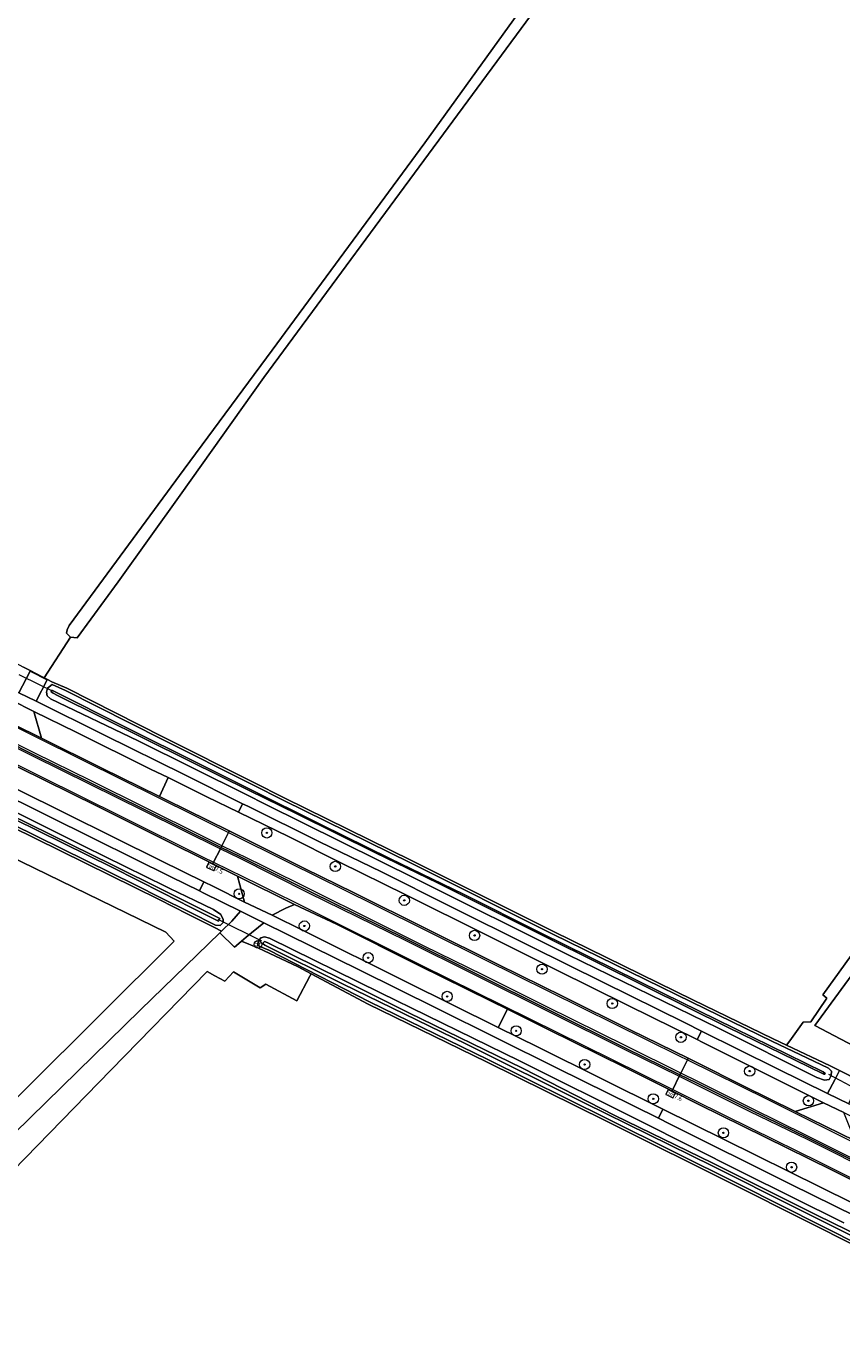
# Model space of a CAD drawing. Header units: metres. Extents: x 178952 to 185583, y 415201 to 419317.
# Tile 115 of 165: x 183710 to 183869, y 416059 to 416316. Entities that reach past the tile are written whole.
import ezdxf
from ezdxf.enums import TextEntityAlignment as Align

# ---------------------------------------------------------------- set-up
doc = ezdxf.new("R2010")
doc.units = ezdxf.units.M
for name, color, linetype, lineweight in [('B-WE-AM-AS_WEG-T18', 1, 'Continuous', 18), ('B-WE-VW-HECTOMETRERING-S', 7, 'Continuous', 25), ('B-XX-GR-BEPLANTING_CULTUUR_BOSPLANTSOEN-GV', 253, 'Continuous', 18), ('B-XX-GR-BOOM-S', 90, 'Continuous', 25), ('B-XX-GR-GRAS-GV', 253, 'Continuous', 13), ('B-XX-KW-KUNSTWERK_DUIKER-G', 252, 'Continuous', 18), ('B-XX-OG-TERREIN_CULTUURSCHEIDING-GV', 253, 'Continuous', 18), ('B-XX-OG-TERREIN_ERF-GV', 253, 'Continuous', 18), ('B-XX-OG-TERREIN_ONBEGROEID-GV', 253, 'Continuous', 18), ('B-XX-OG-WATER_SLOOT-GV', 253, 'Continuous', 18), ('B-XX-OG-WEG-GV', 253, 'Continuous', 18), ('B-XX-VH-VERHARDING_ASFALT-GV', 251, 'Continuous', 18), ('B-XX-VH-VERHARDING_BETONSTRAATSTEEN-GV', 251, 'Continuous', 18), ('B-XX-VW-AFSLUITPAAL-S', 7, 'Continuous', 25), ('B-XX-VW-MARKERING-G', 253, 'Continuous', 18)]:
    doc.layers.add(name, color=color, linetype=linetype, lineweight=lineweight)
doc.styles.add('NLCS-ISO', font='NLCS-ISO.ttf')
doc.styles.add('NLCS-ISO-M500-T18', font='NLCS-ISO.ttf', dxfattribs={"height": 0.9})

# ---------------------------------------------------------------- blocks, each defined once
blk = doc.blocks.new('SVW-AFSLUITPAAL-SO')
at = {"lineweight": 18}
blk.add_circle((0, 0), 1.5, dxfattribs=at)
at = {"lineweight": 18, "style": 'NLCS-ISO'}
blk.add_text('af', height=1.8, dxfattribs=at).set_placement((0, 0), align=Align.MIDDLE_CENTER)
blk = doc.blocks.new('SGR-BOOM_01-SO')
at = {"linetype": 'ByBlock', "lineweight": 18}
h = blk.add_hatch(color=0, dxfattribs=at)
h.dxf.hatch_style = 1
edge = h.paths.add_edge_path()
edge.add_arc((0, 0), 0.25, 0, 360)
at = {"color": 0, "linetype": 'ByBlock', "lineweight": 18}
for radius in [2, 0.25]:
    blk.add_circle((0, 0), radius, dxfattribs=at)
blk = doc.blocks.new('SVW-HECTOMETERPAAL-SO')
at = {"lineweight": 18}
blk.add_lwpolyline([(-0.71, -0.52), (0.71, -0.52, 0.414214), (0.8, -0.44), (0.8, 0.44, 0.414214), (0.71, 0.52), (-0.71, 0.52, 0.414214), (-0.8, 0.44), (-0.8, -0.44, 0.414214)], format="xyb", close=True, dxfattribs=at)
at = {"lineweight": 18, "style": 'NLCS-ISO'}
blk.add_text('hm', height=0.9, dxfattribs=at).set_placement((0, 0), align=Align.MIDDLE_CENTER)

msp = doc.modelspace()

# ---------------------------------------------------------------- linework, layer by layer
at = {"layer": 'B-XX-GR-BEPLANTING_CULTUUR_BOSPLANTSOEN-GV'}
for points in [[(183741.657, 416142.952), (183736.024, 416145.797), (183731.285, 416148.191), (183707.135, 416160.097), (183681.07, 416172.354), (183676.865, 416169.959), (183671.727, 416171.392), (183691.045, 416162), (183737.333, 416139.416), (183738.931, 416137.663), (183695.337, 416094.315), (183698.487, 416091.149), (183732.413, 416124.257)], [(183732.413, 416124.257), (183747.847, 416139.319), (183748.212, 416139.668), (183746.863, 416140.322), (183741.657, 416142.952)]]:
    msp.add_lwpolyline(points, dxfattribs=at)
at = {"layer": 'B-XX-GR-GRAS-GV'}
msp.add_lwpolyline([(183858.187, 416378.628), (183854.945, 416380.011), (183852.3, 416380.892), (183851.909, 416380.993), (183848.776, 416376.294), (183849.913, 416375.86), (183828.465, 416345.504), (183756.465, 416247.781), (183740.154, 416224.815), (183728.042, 416207.844), (183720.009, 416196.932), (183718.751, 416197.095), (183713.552, 416189.152), (183714.217, 416188.812), (183715.076, 416188.372), (183717.988, 416187.12), (183736.887, 416177.511), (183754.4, 416168.724)], dxfattribs=at)
at = {"layer": 'B-XX-KW-KUNSTWERK_DUIKER-G'}
for points in [[(183708.651, 416189.804), (183712.735, 416187.756), (183715.114, 416186.563)], [(183756.068, 416137.685), (183747.548, 416141.947)], [(183873.133, 416108.242), (183871.909, 416108.901), (183868.955, 416110.493), (183866.78, 416111.665)]]:
    msp.add_lwpolyline(points, dxfattribs=at)
at = {"layer": 'B-XX-OG-TERREIN_CULTUURSCHEIDING-GV'}
for points in [[(183531.297, 416279.582), (183556.518, 416267.115), (183581.63, 416254.595), (183590.068, 416250.429), (183595.756, 416247.377), (183596.957, 416246.972), (183623.615, 416233.805), (183660.422, 416215.814), (183677.99, 416207.113), (183703.576, 416194.37), (183709.538, 416191.205), (183710.872, 416190.523), (183713.346, 416189.257), (183713.552, 416189.152), (183718.751, 416197.095), (183717.926, 416197.855), (183718.039, 416198.505), (183718.441, 416199.375), (183740.897, 416229.858), (183758.076, 416253.11), (183787.891, 416293.601), (183836.657, 416361.325)], [(183754.4, 416168.724), (183760.584, 416165.621), (183785.293, 416153.408), (183813.134, 416139.507), (183840.227, 416126.209), (183855.877, 416118.624), (183858.51, 416117.368), (183859.156, 416118.227), (183861.762, 416121.846), (183863.268, 416121.922), (183866.402, 416126.54), (183865.603, 416127.182), (183995.351, 416307.408), (183996.71, 416306.333), (184000.134, 416311.206), (183997.665, 416319.871)], [(183907.707, 416180.933), (183864.044, 416121.19), (183880.472, 416112.532)], [(183726.582, 416112.464), (183745.413, 416131.758), (183746.917, 416130.927), (183748.823, 416129.873), (183750.548, 416131.68), (183755.754, 416128.55), (183756.886, 416129.279), (183762.927, 416125.999), (183765.456, 416130.834), (183765.723, 416131.297), (183763.162, 416132.663), (183755.293, 416136.373), (183752.092, 416137.673), (183751.126, 416136.861), (183750.725, 416136.524), (183747.847, 416139.319), (183732.413, 416124.257)], [(183873.265, 416077.544), (183849.079, 416089.704), (183823.369, 416102.536), (183799.962, 416114.143), (183776.842, 416125.364), (183765.723, 416131.297), (183765.456, 416130.834), (183762.927, 416125.999), (183756.886, 416129.279), (183755.754, 416128.55), (183750.548, 416131.68), (183748.823, 416129.873), (183746.917, 416130.927), (183745.413, 416131.758), (183726.582, 416112.464)], [(183873.265, 416077.544), (183849.079, 416089.704), (183823.369, 416102.536), (183799.962, 416114.143), (183776.842, 416125.364), (183765.723, 416131.297), (183765.456, 416130.834), (183762.927, 416125.999), (183756.886, 416129.279), (183755.754, 416128.55), (183750.548, 416131.68), (183748.823, 416129.873), (183746.917, 416130.927), (183745.413, 416131.758), (183726.582, 416112.464)], [(183873.265, 416077.544), (183849.079, 416089.704), (183823.369, 416102.536), (183799.962, 416114.143), (183776.842, 416125.364), (183765.723, 416131.297), (183765.456, 416130.834), (183762.927, 416125.999), (183756.886, 416129.279), (183755.754, 416128.55), (183750.548, 416131.68), (183748.823, 416129.873), (183746.917, 416130.927), (183745.413, 416131.758), (183726.582, 416112.464)], [(183726.582, 416112.464), (183693.128, 416078.188)]]:
    msp.add_lwpolyline(points, dxfattribs=at)
at = {"layer": 'B-XX-OG-TERREIN_ERF-GV'}
msp.add_lwpolyline([(183737.333, 416139.416), (183691.045, 416162), (183671.727, 416171.392), (183670.028, 416172.162), (183668.809, 416131.692), (183669.445, 416127.682), (183669.713, 416125.993), (183670.342, 416125.993), (183671.315, 416123.437), (183671.69, 416123.132), (183687.577, 416107.423), (183686.588, 416106.375), (183692.987, 416100.044), (183694.948, 416095.34), (183695.337, 416094.315), (183738.931, 416137.663)], close=True, dxfattribs=at)
for points in [[(183732.413, 416124.257), (183698.487, 416091.149)], [(183693.128, 416078.188), (183726.582, 416112.464)]]:
    msp.add_lwpolyline(points, dxfattribs=at)
at = {"layer": 'B-XX-OG-TERREIN_ONBEGROEID-GV'}
for points in [[(183828.465, 416345.504), (183849.913, 416375.86), (183848.776, 416376.294), (183847.546, 416376.804), (183836.657, 416361.325), (183787.891, 416293.601), (183758.076, 416253.11), (183740.897, 416229.858), (183718.441, 416199.375), (183718.039, 416198.505), (183717.926, 416197.855), (183718.751, 416197.095), (183720.009, 416196.932), (183728.042, 416207.844), (183740.154, 416224.815), (183756.465, 416247.781)], [(183864.044, 416121.19), (183907.707, 416180.933), (183997.466, 416305.442), (183996.71, 416306.333), (183995.351, 416307.408), (183865.603, 416127.182), (183866.402, 416126.54), (183863.268, 416121.922), (183861.762, 416121.846), (183859.156, 416118.227), (183858.51, 416117.368), (183867.027, 416113.304), (183868.836, 416112.395), (183872.841, 416110.381), (183874.835, 416109.379), (183878.177, 416107.726), (183880.472, 416112.532)]]:
    msp.add_lwpolyline(points, close=True, dxfattribs=at)
at = {"layer": 'B-XX-OG-WATER_SLOOT-GV'}
for points in [[(183754.178, 416168.275), (183736.661, 416177.065), (183717.776, 416186.667), (183715.152, 416187.795), (183714.259, 416187.087), (183714.03, 416186.339), (183714.172, 416185.626), (183714.789, 416185.046), (183731.926, 416176.829), (183753.17, 416166.236)], [(183753.617, 416167.14), (183741.893, 416172.938), (183716.163, 416185.68), (183715.362, 416186.122), (183714.917, 416186.383), (183715.044, 416186.633), (183715.19, 416186.644), (183716.247, 416186.139), (183728.569, 416179.943), (183744.903, 416171.819), (183753.748, 416167.407)], [(183753.748, 416167.407), (183744.903, 416171.819), (183728.569, 416179.943), (183716.247, 416186.139), (183715.19, 416186.644), (183715.044, 416186.633), (183714.917, 416186.383), (183715.362, 416186.122), (183716.163, 416185.68), (183741.893, 416172.938), (183753.617, 416167.14)], [(183742.976, 416145.62), (183738.115, 416147.986), (183737.326, 416148.375), (183721.432, 416156.197), (183698.075, 416167.832), (183675.94, 416178.844), (183673.448, 416179.882), (183672.827, 416179.65), (183672.031, 416178.701), (183671.97, 416178.132), (183672.186, 416177.801), (183680.272, 416173.282), (183707.352, 416160.547), (183731.508, 416148.639), (183736.25, 416146.243), (183741.878, 416143.4)], [(183742.308, 416144.269), (183736.689, 416147.114), (183726.921, 416152.059), (183702.861, 416163.916), (183681.311, 416174.2), (183673.249, 416178.547), (183673.502, 416178.943), (183681.533, 416174.668), (183702.69, 416164.455), (183726.845, 416152.607), (183736.921, 416147.572), (183742.55, 416144.759)], [(183742.55, 416144.759), (183736.921, 416147.572), (183726.845, 416152.607), (183702.69, 416164.455), (183681.533, 416174.668), (183673.502, 416178.943), (183673.249, 416178.547), (183681.311, 416174.2), (183702.861, 416163.916), (183726.921, 416152.059), (183736.689, 416147.114), (183742.308, 416144.269)], [(183753.17, 416166.236), (183756.71, 416164.471), (183786.375, 416149.715), (183815.908, 416135.015), (183845.26, 416120.679), (183864.456, 416111.076), (183865.928, 416110.55), (183866.831, 416110.682), (183867.196, 416111.431), (183867.312, 416112.292), (183866.731, 416112.891), (183855.661, 416118.174), (183840.007, 416125.759), (183812.912, 416139.059), (183785.071, 416152.96), (183760.361, 416165.173), (183754.178, 416168.275)], [(183753.748, 416167.407), (183767.584, 416160.505), (183781.213, 416153.774), (183795.437, 416146.843), (183810.455, 416139.334), (183834.351, 416127.497), (183848.407, 416120.611), (183865.694, 416112.127), (183866.04, 416111.845), (183865.989, 416111.68), (183865.817, 416111.691), (183865.546, 416111.821), (183847.121, 416120.81), (183831.139, 416128.746), (183811.732, 416138.43), (183790.358, 416149.075), (183778.243, 416154.968), (183762.877, 416162.56), (183753.617, 416167.14)], [(183753.617, 416167.14), (183762.877, 416162.56), (183778.243, 416154.968), (183790.358, 416149.075), (183811.732, 416138.43), (183831.139, 416128.746), (183847.121, 416120.81), (183865.546, 416111.821), (183865.817, 416111.691), (183865.989, 416111.68), (183866.04, 416111.845), (183865.694, 416112.127), (183848.407, 416120.611), (183834.351, 416127.497), (183810.455, 416139.334), (183795.437, 416146.843), (183781.213, 416153.774), (183767.584, 416160.505), (183753.748, 416167.407)], [(183741.878, 416143.4), (183747, 416140.813), (183747.941, 416140.743), (183748.518, 416141.334), (183748.547, 416141.935), (183748.047, 416142.866), (183746.621, 416143.845), (183742.976, 416145.62)], [(183742.55, 416144.759), (183747.876, 416142.097), (183747.606, 416141.587), (183742.308, 416144.269)], [(183742.308, 416144.269), (183747.606, 416141.587), (183747.876, 416142.097), (183742.55, 416144.759)], [(183869.705, 416082.663), (183849.677, 416092.61), (183829.843, 416102.596), (183806.376, 416114.281), (183779.267, 416127.622), (183757.576, 416138.293), (183756.592, 416138.501), (183755.887, 416138.336), (183755.385, 416137.619), (183755.304, 416137.05), (183755.552, 416136.683), (183757.423, 416135.894), (183777.065, 416125.811), (183800.182, 416114.592), (183823.592, 416102.984), (183849.303, 416090.151), (183873.487, 416077.992)], [(183869.705, 416082.663), (183849.677, 416092.61), (183829.843, 416102.596), (183806.376, 416114.281), (183779.267, 416127.622), (183757.576, 416138.293), (183756.592, 416138.501), (183755.887, 416138.336), (183755.385, 416137.619), (183755.304, 416137.05), (183755.552, 416136.683), (183757.423, 416135.894), (183777.065, 416125.811), (183800.182, 416114.592), (183823.592, 416102.984), (183849.303, 416090.151), (183873.487, 416077.992)], [(183871.553, 416079.984), (183860.476, 416085.505), (183843.978, 416093.78), (183819.113, 416106.064), (183796.029, 416117.534), (183771.844, 416129.319), (183756.637, 416136.923), (183756.32, 416137.151), (183756.349, 416137.37), (183756.568, 416137.633), (183757.101, 416137.407), (183771.779, 416130.219), (183784.785, 416123.675), (183806.961, 416112.855), (183824.99, 416103.648), (183844.014, 416094.407), (183864.577, 416084.099), (183878.954, 416077.063)], [(183878.954, 416077.063), (183864.577, 416084.099), (183844.014, 416094.407), (183824.99, 416103.648), (183806.961, 416112.855), (183784.785, 416123.675), (183771.779, 416130.219), (183757.101, 416137.407), (183756.568, 416137.633), (183756.349, 416137.37), (183756.32, 416137.151), (183756.637, 416136.923), (183771.844, 416129.319), (183796.029, 416117.534), (183819.113, 416106.064), (183843.978, 416093.78), (183860.476, 416085.505), (183871.553, 416079.984)], [(183871.553, 416079.984), (183860.476, 416085.505), (183843.978, 416093.78), (183819.113, 416106.064), (183796.029, 416117.534), (183771.844, 416129.319), (183756.637, 416136.923), (183756.32, 416137.151), (183756.349, 416137.37), (183756.568, 416137.633), (183757.101, 416137.407), (183771.779, 416130.219), (183784.785, 416123.675), (183806.961, 416112.855), (183824.99, 416103.648), (183844.014, 416094.407), (183864.577, 416084.099), (183878.954, 416077.063)], [(183878.954, 416077.063), (183864.577, 416084.099), (183844.014, 416094.407), (183824.99, 416103.648), (183806.961, 416112.855), (183784.785, 416123.675), (183771.779, 416130.219), (183757.101, 416137.407), (183756.568, 416137.633), (183756.349, 416137.37), (183756.32, 416137.151), (183756.637, 416136.923), (183771.844, 416129.319), (183796.029, 416117.534), (183819.113, 416106.064), (183843.978, 416093.78), (183860.476, 416085.505), (183871.553, 416079.984)]]:
    msp.add_lwpolyline(points, dxfattribs=at)
at = {"layer": 'B-XX-OG-WEG-GV'}
for points in [[(183708.657, 416186.222), (183710.829, 416190.411), (183710.872, 416190.523), (183709.538, 416191.205)], [(183754.4, 416168.724), (183736.887, 416177.511), (183717.988, 416187.12), (183715.076, 416188.372), (183714.217, 416188.812), (183713.552, 416189.152), (183713.346, 416189.257), (183710.872, 416190.523), (183710.829, 416190.411), (183714.165, 416188.711), (183712.013, 416184.556), (183725.371, 416177.906), (183740.936, 416170.208), (183752.33, 416164.538)], [(183753.17, 416166.236), (183731.926, 416176.829), (183714.789, 416185.046), (183714.172, 416185.626), (183714.03, 416186.339), (183714.259, 416187.087), (183715.152, 416187.795), (183717.776, 416186.667), (183736.661, 416177.065), (183754.178, 416168.275)], [(183746.523, 416152.794), (183746.523, 416152.794), (183736.159, 416157.958), (183723.825, 416164.138), (183708.75, 416171.531), (183692.125, 416179.775), (183680.843, 416185.373), (183675.618, 416183.559), (183682.389, 416180.196), (183684.33, 416179.236), (183708.397, 416167.324), (183736.409, 416153.407), (183744.773, 416149.254)], [(183743.906, 416147.501), (183738.285, 416150.273), (183723.582, 416157.522), (183673.989, 416182.17), (183671.074, 416179.471), (183670.685, 416179.757), (183670.203, 416177.982), (183671.835, 416177.425), (183680.043, 416172.837), (183681.07, 416172.354), (183707.135, 416160.097), (183731.285, 416148.191), (183736.024, 416145.797), (183741.657, 416142.952)], [(183741.878, 416143.4), (183736.25, 416146.243), (183731.508, 416148.639), (183707.352, 416160.547), (183680.272, 416173.282), (183672.186, 416177.801), (183671.97, 416178.132), (183672.031, 416178.701), (183672.827, 416179.65), (183673.448, 416179.882), (183675.94, 416178.844), (183698.075, 416167.832), (183721.432, 416156.197), (183737.326, 416148.375), (183738.115, 416147.986), (183742.976, 416145.62)], [(183751.508, 416162.876), (183745.361, 416165.873), (183737.765, 416169.623), (183736.066, 416165.947), (183737.381, 416165.298), (183749.695, 416159.209), (183749.695, 416159.209)], [(183752.33, 416164.538), (183753.315, 416164.047), (183767.346, 416157.118), (183779.461, 416151.248), (183792.638, 416144.578), (183808.608, 416136.658), (183822.635, 416129.683), (183838.71, 416121.715), (183841.921, 416120.114), (183856.592, 416112.797), (183866.504, 416107.949), (183867.96, 416110.623), (183868.836, 416112.395), (183867.027, 416113.304), (183858.51, 416117.368), (183855.877, 416118.624), (183840.227, 416126.209), (183813.134, 416139.507), (183785.293, 416153.408), (183760.584, 416165.621), (183754.4, 416168.724)], [(183754.178, 416168.275), (183760.361, 416165.173), (183785.071, 416152.96), (183812.912, 416139.059), (183840.007, 416125.759), (183855.661, 416118.174), (183866.731, 416112.891), (183867.312, 416112.292), (183867.196, 416111.431), (183866.831, 416110.682), (183865.928, 416110.55), (183864.456, 416111.076), (183845.26, 416120.679), (183815.908, 416135.015), (183786.375, 416149.715), (183756.71, 416164.471), (183753.17, 416166.236)], [(183751.508, 416162.876), (183751.509, 416162.876), (183752.33, 416164.538)], [(183749.695, 416159.209), (183750.995, 416158.567), (183764.511, 416151.826), (183774, 416147.205), (183788.35, 416140.059), (183802.191, 416133.156), (183814.877, 416126.895), (183827.975, 416120.357), (183839.294, 416114.802), (183840.871, 416114.028), (183850.039, 416109.441), (183860.181, 416104.422), (183865.718, 416106.116), (183854.695, 416111.631), (183842.061, 416117.978), (183841.098, 416118.451), (183827.478, 416125.158), (183813.671, 416132.042), (183799.766, 416139.012), (183784.198, 416146.765), (183771.218, 416153.147), (183761.434, 416158.039), (183751.509, 416162.876), (183751.508, 416162.876)], [(183748.112, 416156.008), (183748.113, 416156.008), (183748.27, 416156.327), (183749.555, 416158.925), (183749.676, 416159.17)], [(183746.664, 416153.078), (183746.67, 416153.091), (183747.98, 416155.739), (183748.113, 416156.008), (183748.112, 416156.008)], [(183744.773, 416149.254), (183744.773, 416149.254), (183746.628, 416148.333), (183752.662, 416145.324), (183751.335, 416150.405), (183746.523, 416152.794)], [(183743.906, 416147.501), (183744.773, 416149.254), (183744.773, 416149.254)], [(183741.657, 416142.952), (183746.863, 416140.322), (183748.212, 416139.668), (183750.226, 416141.594), (183751.901, 416143.529), (183744.651, 416147.134), (183743.906, 416147.501)], [(183742.976, 416145.62), (183746.621, 416143.845), (183748.047, 416142.866), (183748.547, 416141.935), (183748.518, 416141.334), (183747.941, 416140.743), (183747, 416140.813), (183741.878, 416143.4)], [(183880.558, 416079.756), (183859.315, 416090.238), (183835.675, 416102.012), (183833.503, 416103.089), (183813.753, 416112.885), (183790.146, 416124.617), (183775.194, 416132.001), (183756.441, 416141.284), (183753.026, 416138.457), (183752.092, 416137.673), (183755.293, 416136.373), (183763.162, 416132.663), (183765.723, 416131.297), (183776.842, 416125.364), (183799.962, 416114.143), (183823.369, 416102.536), (183849.079, 416089.704), (183873.265, 416077.544)], [(183880.558, 416079.756), (183859.315, 416090.238), (183835.675, 416102.012), (183833.503, 416103.089), (183813.753, 416112.885), (183790.146, 416124.617), (183775.194, 416132.001), (183756.441, 416141.284), (183753.026, 416138.457), (183752.092, 416137.673), (183755.293, 416136.373), (183763.162, 416132.663), (183765.723, 416131.297), (183776.842, 416125.364), (183799.962, 416114.143), (183823.369, 416102.536), (183849.079, 416089.704), (183873.265, 416077.544)], [(183873.487, 416077.992), (183849.303, 416090.151), (183823.592, 416102.984), (183800.182, 416114.592), (183777.065, 416125.811), (183757.423, 416135.894), (183755.552, 416136.683), (183755.304, 416137.05), (183755.385, 416137.619), (183755.887, 416138.336), (183756.592, 416138.501), (183757.576, 416138.293), (183779.267, 416127.622), (183806.376, 416114.281), (183829.843, 416102.596), (183849.677, 416092.61), (183869.705, 416082.663)], [(183873.487, 416077.992), (183849.303, 416090.151), (183823.592, 416102.984), (183800.182, 416114.592), (183777.065, 416125.811), (183757.423, 416135.894), (183755.552, 416136.683), (183755.304, 416137.05), (183755.385, 416137.619), (183755.887, 416138.336), (183756.592, 416138.501), (183757.576, 416138.293), (183779.267, 416127.622), (183806.376, 416114.281), (183829.843, 416102.596), (183849.677, 416092.61), (183869.705, 416082.663)], [(183882.027, 416085.696), (183867.265, 416093.004), (183841.4, 416105.796), (183836.14, 416108.422), (183827.001, 416112.984), (183811.966, 416120.459), (183804.058, 416124.371), (183802.213, 416120.829), (183810.018, 416116.95), (183834.376, 416104.854), (183840.296, 416101.915), (183871.315, 416086.548)], [(183882.027, 416085.696), (183867.265, 416093.004), (183841.4, 416105.796), (183836.14, 416108.422), (183827.001, 416112.984), (183811.966, 416120.459), (183804.058, 416124.371), (183802.213, 416120.829), (183810.018, 416116.95), (183834.376, 416104.854), (183840.296, 416101.915), (183871.315, 416086.548)]]:
    msp.add_lwpolyline(points, dxfattribs=at)
for points in [[(183711.561, 416182.517), (183713.09, 416177.355), (183724.831, 416171.496), (183736.066, 416165.947), (183737.765, 416169.623), (183734.349, 416171.31), (183719.814, 416178.486)], [(183752.33, 416164.538), (183751.509, 416162.876), (183761.434, 416158.039), (183771.218, 416153.147), (183784.198, 416146.765), (183799.766, 416139.012), (183813.671, 416132.042), (183827.478, 416125.158), (183841.098, 416118.451), (183841.921, 416120.114), (183838.71, 416121.715), (183822.635, 416129.683), (183808.608, 416136.658), (183792.638, 416144.578), (183779.461, 416151.248), (183767.346, 416157.118), (183753.315, 416164.047)], [(183749.695, 416159.209), (183749.555, 416158.925), (183748.27, 416156.327), (183748.113, 416156.008), (183751.755, 416154.2), (183765.471, 416147.359), (183784.169, 416138.123), (183797.777, 416131.362), (183827.196, 416116.747), (183837.695, 416111.569), (183837.859, 416111.9), (183839.157, 416114.524), (183839.294, 416114.802), (183827.975, 416120.357), (183814.877, 416126.895), (183802.191, 416133.156), (183788.35, 416140.059), (183774, 416147.205), (183764.511, 416151.826), (183750.995, 416158.567)], [(183748.113, 416156.008), (183747.98, 416155.739), (183746.67, 416153.091), (183746.523, 416152.794), (183751.335, 416150.405), (183762.482, 416144.852), (183770.664, 416140.989), (183786.721, 416132.936), (183800.745, 416126.01), (183804.058, 416124.371), (183811.966, 416120.459), (183827.001, 416112.984), (183836.14, 416108.422), (183836.286, 416108.717), (183837.562, 416111.3), (183837.695, 416111.569), (183827.196, 416116.747), (183797.777, 416131.362), (183784.169, 416138.123), (183765.471, 416147.359), (183751.755, 416154.2)], [(183758.073, 416142.777), (183752.662, 416145.324), (183746.628, 416148.333), (183744.773, 416149.254), (183743.906, 416147.501), (183744.651, 416147.134), (183751.901, 416143.529), (183756.441, 416141.284), (183775.194, 416132.001), (183790.146, 416124.617), (183813.753, 416112.885), (183833.503, 416103.089), (183834.376, 416104.854), (183810.018, 416116.95), (183802.213, 416120.829), (183784.234, 416129.764), (183764.138, 416139.74)], [(183751.335, 416150.405), (183752.662, 416145.324), (183758.073, 416142.777), (183760.771, 416144.145), (183762.482, 416144.852)], [(183756.441, 416141.284), (183751.901, 416143.529), (183750.226, 416141.594), (183748.212, 416139.668), (183747.847, 416139.319), (183750.725, 416136.524), (183751.126, 416136.861), (183752.092, 416137.673), (183753.026, 416138.457)], [(183762.482, 416144.852), (183760.771, 416144.145), (183758.073, 416142.777), (183764.138, 416139.74), (183784.234, 416129.764), (183802.213, 416120.829), (183804.058, 416124.371), (183800.745, 416126.01), (183786.721, 416132.936), (183770.664, 416140.989)], [(183870.654, 416105.919), (183866.504, 416107.949), (183856.592, 416112.797), (183841.921, 416120.114), (183841.098, 416118.451), (183842.061, 416117.978), (183854.695, 416111.631), (183865.718, 416106.116), (183869.692, 416104.184), (183882.663, 416097.927), (183894.593, 416091.984), (183906.361, 416086.177), (183920.22, 416079.298), (183930.743, 416074.08), (183931.553, 416075.706), (183923.707, 416079.581), (183907.277, 416087.775), (183901.452, 416090.656), (183889.961, 416096.323), (183876.977, 416102.805)], [(183871.931, 416098.711), (183860.181, 416104.422), (183850.039, 416109.441), (183840.871, 416114.028), (183839.294, 416114.802), (183839.157, 416114.524), (183837.859, 416111.9), (183837.695, 416111.569), (183840.781, 416110.047), (183851.504, 416104.711), (183862.652, 416099.243), (183876.828, 416092.187), (183886.809, 416087.238), (183897.074, 416082.108), (183907.496, 416076.968), (183918.443, 416071.517), (183927.282, 416067.135), (183927.449, 416067.472), (183928.76, 416070.101), (183928.908, 416070.398), (183919.724, 416075.012), (183905.32, 416082.102), (183892.054, 416088.719), (183880.22, 416094.559)], [(183872.841, 416110.381), (183868.836, 416112.395), (183867.96, 416110.623), (183866.504, 416107.949), (183870.654, 416105.919), (183871.233, 416107.361)], [(183837.695, 416111.569), (183837.562, 416111.3), (183836.286, 416108.717), (183836.14, 416108.422), (183841.4, 416105.796), (183867.265, 416093.004), (183882.027, 416085.696), (183894.115, 416079.75), (183910.34, 416071.615), (183925.677, 416063.917), (183925.866, 416064.295), (183927.148, 416066.867), (183927.282, 416067.135), (183918.443, 416071.517), (183907.496, 416076.968), (183897.074, 416082.108), (183886.809, 416087.238), (183876.828, 416092.187), (183862.652, 416099.243), (183851.504, 416104.711), (183840.781, 416110.047)], [(183834.376, 416104.854), (183833.503, 416103.089), (183835.675, 416102.012), (183859.315, 416090.238), (183880.558, 416079.756), (183896.377, 416071.944), (183923.065, 416058.677), (183923.945, 416060.442), (183918.514, 416063.179), (183895.974, 416074.354), (183871.315, 416086.548), (183840.296, 416101.915)], [(183869.692, 416104.184), (183865.718, 416106.116), (183860.181, 416104.422), (183871.931, 416098.711)]]:
    msp.add_lwpolyline(points, close=True, dxfattribs=at)
at = {"layer": 'B-XX-VH-VERHARDING_ASFALT-GV'}
for points in [[(183701.957, 416182.794), (183697.051, 416185.278), (183682.782, 416192.37), (183668.927, 416199.258), (183667.794, 416199.816), (183660.097, 416203.604), (183659.953, 416203.314), (183658.667, 416200.725), (183658.502, 416200.392), (183661.762, 416198.773), (183676.437, 416191.532), (183690.006, 416184.798), (183700.667, 416179.521), (183711.58, 416174.082), (183722.527, 416168.693), (183733.183, 416163.421), (183748.113, 416156.008), (183748.27, 416156.327), (183749.555, 416158.925), (183749.695, 416159.209), (183737.381, 416165.298), (183736.066, 416165.947), (183724.831, 416171.496), (183713.09, 416177.355)], [(183658.502, 416200.392), (183658.368, 416200.124), (183657.071, 416197.514), (183656.946, 416197.262), (183664.157, 416193.648), (183680.843, 416185.373), (183692.125, 416179.775), (183708.75, 416171.531), (183723.825, 416164.138), (183736.159, 416157.958), (183746.523, 416152.794), (183746.67, 416153.091), (183747.98, 416155.739), (183748.113, 416156.008), (183733.183, 416163.421), (183722.527, 416168.693), (183711.58, 416174.082), (183700.667, 416179.521), (183690.006, 416184.798), (183676.437, 416191.532), (183661.762, 416198.773)], [(183712.013, 416184.556), (183708.657, 416186.222), (183687.868, 416196.479), (183679.696, 416200.542), (183678.892, 416198.813), (183685.891, 416195.334), (183699.352, 416188.636), (183707.235, 416184.745), (183711.561, 416182.517), (183719.814, 416178.486), (183734.349, 416171.31), (183737.765, 416169.623), (183745.361, 416165.873), (183751.509, 416162.876), (183752.33, 416164.538), (183740.936, 416170.208), (183725.371, 416177.906)], [(183675.618, 416183.559), (183665.872, 416188.366), (183658.889, 416191.875), (183655.193, 416193.732), (183654.284, 416191.903), (183663.354, 416187.386), (183666.049, 416186.041), (183666.109, 416186.011), (183673.989, 416182.17), (183723.582, 416157.522), (183738.285, 416150.273), (183743.906, 416147.501), (183744.773, 416149.254), (183736.409, 416153.407), (183708.397, 416167.324), (183684.33, 416179.236), (183682.389, 416180.196)]]:
    msp.add_lwpolyline(points, close=True, dxfattribs=at)
for points in [[(183749.695, 416159.209), (183749.695, 416159.209), (183749.555, 416158.925), (183748.27, 416156.327), (183748.26, 416156.308)], [(183746.664, 416153.078), (183746.523, 416152.794), (183746.523, 416152.794)]]:
    msp.add_lwpolyline(points, dxfattribs=at)
at = {"layer": 'B-XX-VH-VERHARDING_BETONSTRAATSTEEN-GV'}
for points in [[(183710.829, 416190.411), (183708.657, 416186.222), (183712.013, 416184.556), (183714.165, 416188.711)], [(183711.561, 416182.517), (183707.235, 416184.745), (183701.957, 416182.794), (183713.09, 416177.355)]]:
    msp.add_lwpolyline(points, close=True, dxfattribs=at)
at = {"layer": 'B-XX-VW-MARKERING-G'}
for points in [[(183525.174, 416266.153), (183538.85, 416259.376), (183557.41, 416250.164), (183568.778, 416244.548), (183571.189, 416243.357), (183589.879, 416234.074), (183597.507, 416230.299), (183611.51, 416223.356), (183625.263, 416216.543), (183636.038, 416211.209), (183646.723, 416205.907), (183658.368, 416200.124), (183661.629, 416198.504), (183676.304, 416191.263), (183689.872, 416184.529), (183700.534, 416179.252), (183711.446, 416173.813), (183722.394, 416168.424), (183733.05, 416163.152), (183747.979, 416155.739)], [(183748.27, 416156.327), (183748.27, 416156.327), (183744.372, 416158.258), (183733.465, 416163.644), (183722.608, 416169.053), (183711.747, 416174.412), (183698.14, 416181.198), (183676.539, 416191.854), (183658.667, 416200.725), (183654.934, 416202.577), (183633.362, 416213.289), (183611.858, 416223.934), (183590.228, 416234.651), (183569.075, 416245.147), (183568.656, 416245.355), (183546.952, 416256.095), (183525.56, 416266.717)], [(183536.482, 416264.555), (183547.472, 416259.062), (183558.17, 416253.764), (183569.075, 416248.377), (183570.357, 416247.741), (183580, 416242.96), (183593.425, 416236.286), (183601.633, 416232.251), (183612.603, 416226.788), (183623.457, 416221.396), (183642.269, 416212.092), (183659.953, 416203.314), (183661.394, 416202.598), (183680.262, 416193.26), (183702.035, 416182.499), (183721.264, 416172.965), (183742.932, 416162.207), (183749.555, 416158.925)], [(183530.647, 416260.186), (183544.272, 416253.451), (183560.427, 416245.4), (183567.475, 416241.912), (183573.526, 416238.918), (183590.219, 416230.671), (183604.581, 416223.555), (183620.615, 416215.605), (183637.137, 416207.414), (183647.847, 416202.072), (183657.071, 416197.514), (183664.026, 416194.077), (183677.919, 416187.23), (183699.131, 416176.677), (183712.777, 416169.936), (183728.691, 416162.047), (183744.619, 416154.099), (183746.67, 416153.091)], [(183749.555, 416158.925), (183749.555, 416158.925), (183761.497, 416153.009), (183777.789, 416144.915), (183799.438, 416134.168), (183818.624, 416124.688), (183837.561, 416115.314), (183839.157, 416114.524), (183854.717, 416106.821), (183868.932, 416099.739), (183882.158, 416093.183)], [(183749.555, 416158.925), (183749.555, 416158.925), (183761.497, 416153.009), (183777.789, 416144.915), (183799.438, 416134.168), (183818.624, 416124.688), (183837.561, 416115.314), (183839.157, 416114.524), (183854.717, 416106.821), (183868.932, 416099.739), (183882.158, 416093.183)], [(183875.039, 416093.436), (183862.418, 416099.719), (183851.769, 416105.011), (183841.193, 416110.238), (183837.859, 416111.9), (183827.263, 416117.181), (183811.6, 416124.952), (183799.224, 416131.084), (183787.795, 416136.709), (183777.336, 416141.899), (183766.083, 416147.486), (183755.986, 416152.505), (183748.27, 416156.327)], [(183875.039, 416093.436), (183862.418, 416099.719), (183851.769, 416105.011), (183841.193, 416110.238), (183837.859, 416111.9), (183827.263, 416117.181), (183811.6, 416124.952), (183799.224, 416131.084), (183787.795, 416136.709), (183777.336, 416141.899), (183766.083, 416147.486), (183755.986, 416152.505), (183748.27, 416156.327)], [(183747.979, 416155.739), (183747.98, 416155.739), (183751.621, 416153.931), (183765.338, 416147.09), (183784.036, 416137.854), (183797.643, 416131.093), (183827.063, 416116.478), (183837.562, 416111.3), (183840.648, 416109.778), (183851.371, 416104.442), (183862.519, 416098.974), (183876.695, 416091.918)], [(183747.979, 416155.739), (183747.98, 416155.739), (183751.621, 416153.931), (183765.338, 416147.09), (183784.036, 416137.854), (183797.643, 416131.093), (183827.063, 416116.478), (183837.562, 416111.3), (183840.648, 416109.778), (183851.371, 416104.442), (183862.519, 416098.974), (183876.695, 416091.918)], [(183746.67, 416153.091), (183746.67, 416153.091), (183755.411, 416148.796), (183765.883, 416143.587), (183787.214, 416133.027), (183808.412, 416122.53), (183824.355, 416114.648), (183836.286, 416108.717), (183840.471, 416106.637), (183851.696, 416101.071), (183864.862, 416094.552), (183878.511, 416087.791)], [(183746.67, 416153.091), (183746.67, 416153.091), (183755.411, 416148.796), (183765.883, 416143.587), (183787.214, 416133.027), (183808.412, 416122.53), (183824.355, 416114.648), (183836.286, 416108.717), (183840.471, 416106.637), (183851.696, 416101.071), (183864.862, 416094.552), (183878.511, 416087.791)]]:
    msp.add_lwpolyline(points, dxfattribs=at)

# ---------------------------------------------------------------- block references
at = {"layer": 'B-WE-VW-HECTOMETRERING-S', "rotation": 334.1367493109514}
for p in [(183746.215, 416152.252, 10.343), (183835.871, 416107.863, 10.343)]:
    msp.add_blockref('SVW-HECTOMETERPAAL-SO', p, dxfattribs=at)
at = {"layer": 'B-XX-GR-BOOM-S', "xscale": 0.5, "yscale": 0.5, "zscale": 0.5}
for p in [(183757.052, 416158.823), (183770.418, 416152.287), (183751.655, 416146.932), (183783.888, 416145.655), (183764.38, 416140.65), (183797.616, 416138.806), (183776.832, 416134.454), (183810.773, 416132.214), (183792.266, 416126.896), (183824.495, 416125.512), (183805.733, 416120.167), (183837.901, 416118.903), (183819.094, 416113.591), (183851.321, 416112.31), (183832.499, 416106.886), (183862.791, 416106.509), (183846.195, 416100.247), (183859.495, 416093.516)]:
    msp.add_blockref('SGR-BOOM_01-SO', p, dxfattribs=at)
at = {"layer": 'B-XX-VW-AFSLUITPAAL-S', "xscale": 0.5, "yscale": 0.5, "zscale": 0.5}
msp.add_blockref('SVW-AFSLUITPAAL-SO', (183755.304, 416137.05), dxfattribs=at)

# ---------------------------------------------------------------- texts
at = {"layer": 'B-WE-AM-AS_WEG-T18', "style": 'NLCS-ISO-M500-T18'}
for s, p in [('7.5', (183747.702, 416151.54)), ('7.6', (183837.359, 416107.151))]:
    msp.add_text(s, height=0.9, rotation=334.13675, dxfattribs=at).set_placement(p, align=Align.MIDDLE)

doc.saveas('drawing.dxf')
